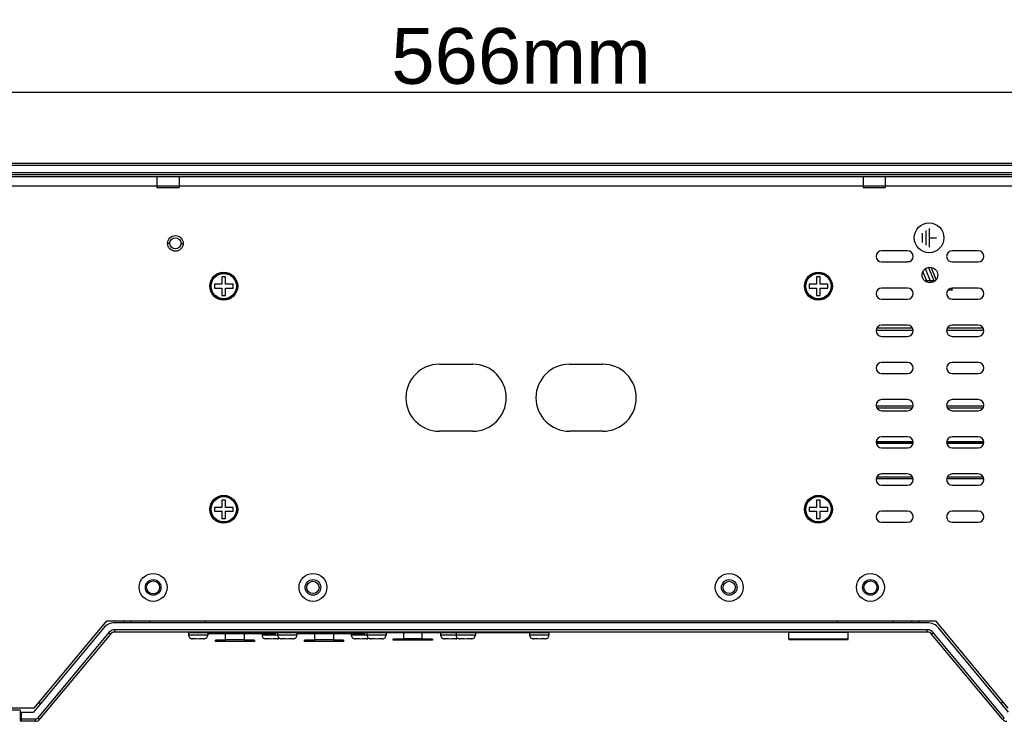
# Model space of a CAD drawing. Header units: millimetres. Extents: x 19192 to 20904, y 1507 to 2734.
# Tile 31 of 80: x 19636 to 19901, y 1979 to 2167. Entities that reach past the tile are written whole.
import ezdxf

# ---------------------------------------------------------------- set-up
doc = ezdxf.new("R2010")
doc.units = ezdxf.units.MM
doc.layers.add('02___PRT_ALL_AXES', color=7, linetype='Continuous')
doc.layers.add('03___PRT_ALL_CURVES', color=7, linetype='Continuous')
doc.layers.add('粗实线', color=3, linetype='Continuous', lineweight=30)
doc.styles.get("Standard").update_dxf_attribs({"font": 'Arial Regular.ttf'})
doc.dimstyles.new('ISO-25', dxfattribs={"dimtxt": 15, "dimasz": 3, "dimexe": 0.2, "dimexo": 0, "dimgap": 2, "dimtad": 1, "dimdec": 1, "dimdsep": 46, "dimtxsty": 'Standard', "dimcen": 0, "dimadec": 0, "dimazin": 0, "dimtfac": 1, "dimtdec": 1, "dimtofl": 0, "dimtmove": 0, "dimatfit": 3, "dimfxl": 1, "dimarcsym": 0})

# ---------------------------------------------------------------- blocks, each defined once
blk = doc.blocks.new('*D73')
at = {"layer": 'Defpoints', "color": 0, "transparency": 16777216}
for p in [(20053.56, 2147.98), (19487.56, 2107.34), (20053.56, 2107.34)]:
    blk.add_point(p, dxfattribs=at)
at = {"layer": '粗实线', "color": 0, "lineweight": -2, "transparency": 16777216}
for p, q in [((19487.56, 2107.34), (19487.56, 2148.18)), ((19490.56, 2147.98), (20050.56, 2147.98)), ((20053.56, 2107.34), (20053.56, 2148.18))]:
    blk.add_line(p, q, dxfattribs=at)
at = {"layer": '粗实线', "color": 0, "transparency": 16777216}
for points in [[(19490.56, 2148.48), (19490.56, 2147.48), (19487.56, 2147.98)], [(20050.56, 2148.48), (20050.56, 2147.48), (20053.56, 2147.98)]]:
    blk.add_solid(points, dxfattribs=at)
at = {"layer": '粗实线', "color": 0, "transparency": 16777216, "insert": (19770.56, 2157.64), "char_height": 15, "attachment_point": 5}
blk.add_mtext('566mm', dxfattribs=at)

msp = doc.modelspace()

# ---------------------------------------------------------------- linework, layer by layer
at = {"color": 7, "linetype": 'Continuous'}
for p, q in [((20280.06, 2128.84), (19261.06, 2128.84)), ((20280.06, 2128.24), (19261.06, 2128.24)), ((19261.06, 2126.44), (20280.06, 2126.44)), ((19261.06, 2125.84), (20280.06, 2125.84)), ((19275.56, 2125.34), (20265.56, 2125.34)), ((19672.56, 2125.34), (19672.56, 2122.34)), ((19678.56, 2125.34), (19678.56, 2122.34)), ((19862.56, 2125.34), (19862.56, 2122.34)), ((19868.56, 2125.34), (19868.56, 2122.34)), ((19272.56, 2122.84), (20268.56, 2122.84)), ((19672.56, 2122.34), (19678.56, 2122.34)), ((19862.56, 2122.34), (19868.56, 2122.34)), ((19676.06, 2107.34), (19675.47, 2107.34)), ((19679.06, 2107.34), (19679.65, 2107.34)), ((19874.56, 2105.34), (19867.56, 2105.34)), ((19893.56, 2105.34), (19886.56, 2105.34)), ((19867.56, 2102.34), (19874.56, 2102.34)), ((19886.56, 2102.34), (19893.56, 2102.34)), ((19690.06, 2098.34), (19690.06, 2096.34)), ((19691.06, 2098.34), (19690.06, 2098.34)), ((19691.06, 2096.34), (19691.06, 2098.34)), ((19851.06, 2098.34), (19850.06, 2098.34)), ((19850.06, 2098.34), (19850.06, 2096.34)), ((19851.06, 2096.34), (19851.06, 2098.34)), ((19688.06, 2096.34), (19688.06, 2095.34)), ((19690.06, 2096.34), (19688.06, 2096.34)), ((19693.06, 2096.34), (19691.06, 2096.34)), ((19693.06, 2095.34), (19693.06, 2096.34)), ((19850.06, 2096.34), (19848.06, 2096.34)), ((19848.06, 2096.34), (19848.06, 2095.34)), ((19853.06, 2096.34), (19851.06, 2096.34)), ((19853.06, 2095.34), (19853.06, 2096.34)), ((19881.97, 2097.3), (19879.15, 2097.3)), ((19688.06, 2095.34), (19690.06, 2095.34)), ((19690.06, 2095.34), (19690.06, 2093.34)), ((19690.06, 2093.34), (19691.06, 2093.34)), ((19691.06, 2093.34), (19691.06, 2095.34)), ((19691.06, 2095.34), (19693.06, 2095.34)), ((19848.06, 2095.34), (19850.06, 2095.34)), ((19850.06, 2095.34), (19850.06, 2093.34)), ((19850.06, 2093.34), (19851.06, 2093.34)), ((19851.06, 2095.34), (19853.06, 2095.34)), ((19851.06, 2093.34), (19851.06, 2095.34)), ((19874.56, 2095.34), (19867.56, 2095.34)), ((19893.56, 2095.34), (19886.56, 2095.34)), ((19867.56, 2092.34), (19874.56, 2092.34)), ((19886.56, 2092.34), (19893.56, 2092.34)), ((19874.56, 2085.34), (19867.56, 2085.34)), ((19893.56, 2085.34), (19886.56, 2085.34)), ((19866.07, 2083.99), (19876.05, 2083.99)), ((19866.27, 2084.59), (19875.85, 2084.59)), ((19867.56, 2082.34), (19874.56, 2082.34)), ((19885.07, 2083.99), (19895.05, 2083.99)), ((19885.27, 2084.59), (19894.85, 2084.59)), ((19886.56, 2082.34), (19893.56, 2082.34)), ((19748.56, 2074.84), (19757.56, 2074.84)), ((19783.56, 2074.84), (19792.56, 2074.84)), ((19874.56, 2075.34), (19867.56, 2075.34)), ((19893.56, 2075.34), (19886.56, 2075.34)), ((19867.56, 2072.34), (19874.56, 2072.34)), ((19886.56, 2072.34), (19893.56, 2072.34)), ((19874.56, 2065.34), (19867.56, 2065.34)), ((19893.56, 2065.34), (19886.56, 2065.34)), ((19876.03, 2063.59), (19866.09, 2063.59)), ((19866.27, 2063.09), (19875.85, 2063.09)), ((19867.56, 2062.34), (19874.56, 2062.34)), ((19895.03, 2063.59), (19885.09, 2063.59)), ((19885.27, 2063.09), (19894.85, 2063.09)), ((19886.56, 2062.34), (19893.56, 2062.34)), ((19757.56, 2056.84), (19748.56, 2056.84)), ((19792.56, 2056.84), (19783.56, 2056.84)), ((19866.07, 2053.84), (19876.05, 2053.84)), ((19866.08, 2054.04), (19876.04, 2054.04)), ((19866.08, 2053.64), (19876.04, 2053.64)), ((19874.56, 2055.34), (19867.56, 2055.34)), ((19885.07, 2053.84), (19895.05, 2053.84)), ((19885.08, 2054.04), (19895.04, 2054.04)), ((19885.08, 2053.64), (19895.04, 2053.64)), ((19893.56, 2055.34), (19886.56, 2055.34)), ((19867.56, 2052.34), (19874.56, 2052.34)), ((19886.56, 2052.34), (19893.56, 2052.34)), ((19874.56, 2045.34), (19867.56, 2045.34)), ((19893.56, 2045.34), (19886.56, 2045.34)), ((19866.09, 2044.09), (19876.03, 2044.09)), ((19866.27, 2044.59), (19875.85, 2044.59)), ((19885.09, 2044.09), (19895.03, 2044.09)), ((19885.27, 2044.59), (19894.85, 2044.59)), ((19867.56, 2042.34), (19874.56, 2042.34)), ((19886.56, 2042.34), (19893.56, 2042.34)), ((19690.06, 2038.34), (19690.06, 2036.34)), ((19691.06, 2038.34), (19690.06, 2038.34)), ((19691.06, 2036.34), (19691.06, 2038.34)), ((19851.06, 2038.34), (19850.06, 2038.34)), ((19850.06, 2038.34), (19850.06, 2036.34)), ((19851.06, 2036.34), (19851.06, 2038.34)), ((19688.06, 2036.34), (19688.06, 2035.34)), ((19690.06, 2036.34), (19688.06, 2036.34)), ((19688.06, 2035.34), (19690.06, 2035.34)), ((19690.06, 2035.34), (19690.06, 2033.34)), ((19693.06, 2036.34), (19691.06, 2036.34)), ((19691.06, 2033.34), (19691.06, 2035.34)), ((19691.06, 2035.34), (19693.06, 2035.34)), ((19693.06, 2035.34), (19693.06, 2036.34)), ((19850.06, 2036.34), (19848.06, 2036.34)), ((19848.06, 2036.34), (19848.06, 2035.34)), ((19848.06, 2035.34), (19850.06, 2035.34)), ((19850.06, 2035.34), (19850.06, 2033.34)), ((19853.06, 2036.34), (19851.06, 2036.34)), ((19851.06, 2035.34), (19853.06, 2035.34)), ((19851.06, 2033.34), (19851.06, 2035.34)), ((19853.06, 2035.34), (19853.06, 2036.34)), ((19874.56, 2035.34), (19867.56, 2035.34)), ((19893.56, 2035.34), (19886.56, 2035.34)), ((19690.06, 2033.34), (19691.06, 2033.34)), ((19850.06, 2033.34), (19851.06, 2033.34)), ((19867.56, 2032.34), (19874.56, 2032.34)), ((19886.56, 2032.34), (19893.56, 2032.34)), ((19639.56, 1982.34), (19659.06, 2005.84)), ((19659.06, 2005.84), (19882.06, 2005.84)), ((19663.56, 2005.84), (19663.56, 2005.34)), ((19665.56, 2005.84), (19665.56, 2005.34)), ((19670.56, 2005.84), (19670.56, 2005.34)), ((19685.56, 2005.84), (19685.56, 2005.34)), ((19855.56, 2005.84), (19855.56, 2005.34)), ((19870.56, 2005.84), (19870.56, 2005.34)), ((19875.56, 2005.84), (19875.56, 2005.34)), ((19877.56, 2005.84), (19877.56, 2005.34)), ((19882.06, 2005.84), (19901.56, 1982.34)), ((19658.19, 2003.9), (19639.39, 1981.34)), ((19879.86, 2005.34), (19661.26, 2005.34)), ((19661.26, 2002.84), (19661.26, 2003.44)), ((19879.86, 2003.44), (19661.26, 2003.44)), ((19879.86, 2002.84), (19661.26, 2002.84)), ((19879.86, 2002.84), (19879.86, 2003.44)), ((19901.73, 1981.34), (19882.93, 2003.9)), ((19659.65, 2002.69), (19640.55, 1979.77)), ((19660.11, 2002.3), (19641.01, 1979.38)), ((19660.11, 2002.3), (19659.65, 2002.69)), ((19778.06, 2002.64), (19681.06, 2002.64)), ((19686.26, 2002.04), (19681.06, 2002.04)), ((19681.91, 2001.05), (19681.91, 2001.06)), ((19683.26, 2001.04), (19682.11, 2001.04)), ((19683.26, 2001.04), (19683.26, 2001.06)), ((19683.26, 2001.06), (19683.66, 2001.05)), ((19683.66, 2001.05), (19684.06, 2001.06)), ((19684.06, 2001.06), (19684.06, 2001.04)), ((19685.21, 2001.04), (19684.06, 2001.04)), ((19685.41, 2001.06), (19685.41, 2001.05)), ((19704.26, 2002.34), (19686.26, 2002.34)), ((19688.31, 2000.34), (19688.31, 2000.64)), ((19691.06, 2000.64), (19688.31, 2000.64)), ((19698.81, 2000.34), (19688.31, 2000.34)), ((19688.94, 2000.34), (19688.94, 2000.64)), ((19691.06, 2000.34), (19691.06, 2002.34)), ((19691.06, 2000.84), (19696.06, 2000.84)), ((19696.06, 2002.34), (19696.06, 2000.34)), ((19698.81, 2000.64), (19696.06, 2000.64)), ((19698.18, 2000.64), (19698.18, 2000.34)), ((19698.81, 2000.64), (19698.81, 2000.34)), ((19710.26, 2002.04), (19700.86, 2002.04)), ((19701.71, 2001.05), (19701.71, 2001.06)), ((19703.06, 2001.04), (19701.91, 2001.04)), ((19703.06, 2001.04), (19703.06, 2001.06)), ((19703.06, 2001.06), (19703.46, 2001.05)), ((19703.46, 2001.05), (19703.86, 2001.06)), ((19703.86, 2001.06), (19703.86, 2001.04)), ((19705.01, 2001.04), (19703.86, 2001.04)), ((19705.21, 2001.06), (19705.21, 2001.05)), ((19705.91, 2001.05), (19705.91, 2001.06)), ((19707.26, 2001.04), (19706.11, 2001.04)), ((19707.26, 2001.04), (19707.26, 2001.06)), ((19707.26, 2001.06), (19707.66, 2001.05)), ((19707.66, 2001.05), (19708.06, 2001.06)), ((19708.06, 2001.06), (19708.06, 2001.04)), ((19709.21, 2001.04), (19708.06, 2001.04)), ((19709.41, 2001.06), (19709.41, 2001.05)), ((19728.26, 2002.34), (19710.26, 2002.34)), ((19715.06, 2000.64), (19712.31, 2000.64)), ((19712.31, 2000.34), (19712.31, 2000.64)), ((19722.81, 2000.34), (19712.31, 2000.34)), ((19712.94, 2000.34), (19712.94, 2000.64)), ((19715.06, 2000.34), (19715.06, 2002.34)), ((19715.06, 2000.84), (19720.06, 2000.84)), ((19720.06, 2002.34), (19720.06, 2000.34)), ((19722.81, 2000.64), (19720.06, 2000.64)), ((19722.18, 2000.64), (19722.18, 2000.34)), ((19722.81, 2000.64), (19722.81, 2000.34)), ((19734.26, 2002.04), (19724.86, 2002.04)), ((19725.71, 2001.05), (19725.71, 2001.06)), ((19727.06, 2001.04), (19725.91, 2001.04)), ((19727.06, 2001.04), (19727.06, 2001.06)), ((19727.06, 2001.06), (19727.46, 2001.05)), ((19727.46, 2001.05), (19727.86, 2001.06)), ((19727.86, 2001.06), (19727.86, 2001.04)), ((19729.01, 2001.04), (19727.86, 2001.04)), ((19729.21, 2001.06), (19729.21, 2001.05)), ((19729.91, 2001.05), (19729.91, 2001.06)), ((19731.26, 2001.04), (19730.11, 2001.04)), ((19731.26, 2001.04), (19731.26, 2001.06)), ((19731.26, 2001.06), (19731.66, 2001.05)), ((19731.66, 2001.05), (19732.06, 2001.06)), ((19732.06, 2001.06), (19732.06, 2001.04)), ((19733.21, 2001.04), (19732.06, 2001.04)), ((19733.41, 2001.06), (19733.41, 2001.05)), ((19738.96, 2000.94), (19736.15, 2000.94)), ((19736.15, 2000.94), (19736.15, 2000.64)), ((19746.68, 2000.64), (19736.15, 2000.64)), ((19736.18, 2000.64), (19736.18, 2000.94)), ((19736.83, 2000.64), (19736.83, 2000.94)), ((19738.95, 2000.64), (19738.95, 2000.94)), ((19738.96, 2002.64), (19738.96, 2001.14)), ((19738.96, 2001.14), (19743.96, 2001.14)), ((19738.96, 2000.64), (19738.96, 2001.14)), ((19743.96, 2001.14), (19743.96, 2002.64)), ((19746.68, 2000.94), (19743.96, 2000.94)), ((19743.96, 2000.94), (19743.96, 2000.64)), ((19746.06, 2000.94), (19746.06, 2000.64)), ((19746.68, 2000.94), (19746.68, 2000.64)), ((19758.26, 2002.04), (19748.86, 2002.04)), ((19749.71, 2001.05), (19749.71, 2001.06)), ((19751.06, 2001.04), (19749.91, 2001.04)), ((19751.06, 2001.04), (19751.06, 2001.06)), ((19751.06, 2001.06), (19751.46, 2001.05)), ((19751.46, 2001.05), (19751.86, 2001.06)), ((19751.86, 2001.06), (19751.86, 2001.04)), ((19753.01, 2001.04), (19751.86, 2001.04)), ((19753.21, 2001.06), (19753.21, 2001.05)), ((19753.91, 2001.05), (19753.91, 2001.06)), ((19755.26, 2001.04), (19754.11, 2001.04)), ((19755.26, 2001.04), (19755.26, 2001.06)), ((19755.26, 2001.06), (19755.66, 2001.05)), ((19755.66, 2001.05), (19756.06, 2001.06)), ((19756.06, 2001.06), (19756.06, 2001.04)), ((19757.21, 2001.04), (19756.06, 2001.04)), ((19757.41, 2001.06), (19757.41, 2001.05)), ((19778.06, 2002.04), (19772.86, 2002.04)), ((19773.71, 2001.05), (19773.71, 2001.06)), ((19775.06, 2001.04), (19773.91, 2001.04)), ((19775.06, 2001.04), (19775.06, 2001.06)), ((19775.06, 2001.06), (19775.46, 2001.05)), ((19775.46, 2001.05), (19775.86, 2001.06)), ((19775.86, 2001.06), (19775.86, 2001.04)), ((19777.01, 2001.04), (19775.86, 2001.04)), ((19777.21, 2001.06), (19777.21, 2001.05)), ((19858.56, 2002.74), (19842.56, 2002.74)), ((19858.56, 2000.94), (19842.56, 2000.94)), ((19842.66, 2000.84), (19858.46, 2000.84)), ((19881.01, 2002.3), (19881.47, 2002.69)), ((19900.11, 1979.38), (19881.01, 2002.3)), ((19900.57, 1979.77), (19881.47, 2002.69)), ((19635.76, 1981.84), (19261.06, 1981.84)), ((19639.56, 1982.34), (19632.56, 1982.34)), ((19635.76, 1981.84), (19635.76, 1979.14)), ((19640.8, 1983.84), (19641.47, 1983.84)), ((19900.32, 1983.84), (19899.65, 1983.84)), ((19635.76, 1981.34), (19639.39, 1981.34)), ((19639.86, 1979.44), (19635.76, 1979.44)), ((19636.06, 1981.34), (19636.06, 1978.84)), ((19639.86, 1978.84), (19639.86, 1979.44)), ((19641.01, 1979.38), (19640.55, 1979.77)), ((19900.11, 1979.38), (19900.57, 1979.77)), ((19639.86, 1978.84), (19636.06, 1978.84))]:
    msp.add_line(p, q, dxfattribs=at)
for centre, radius in [((19677.56, 2107.34), 1.5), ((19690.56, 2095.84), 3.75), ((19690.56, 2095.84), 3.5), ((19690.56, 2095.84), 3.4), ((19850.56, 2095.84), 3.75), ((19850.56, 2095.84), 3.5), ((19850.56, 2095.84), 3.4), ((19690.56, 2035.84), 3.75), ((19690.56, 2035.84), 3.5), ((19690.56, 2035.84), 3.4), ((19850.56, 2035.84), 3.75), ((19850.56, 2035.84), 3.5), ((19850.56, 2035.84), 3.4), ((19671.56, 2014.84), 3.75), ((19671.56, 2014.84), 2.1), ((19671.56, 2014.84), 1.75), ((19714.56, 2014.84), 3.75), ((19714.56, 2014.84), 2.1), ((19826.56, 2014.84), 3.75), ((19826.56, 2014.84), 2.1), ((19864.56, 2014.84), 3.75), ((19864.56, 2014.84), 2.1), ((19864.56, 2014.84), 1.75)]:
    msp.add_circle(centre, radius, dxfattribs=at)
for centre, radius, start, end in [((19867.56, 2103.84), 1.5, 90, 270), ((19874.56, 2103.84), 1.5, 270, 90), ((19886.56, 2103.84), 1.5, 90, 270), ((19893.56, 2103.84), 1.5, 270, 90), ((19867.56, 2093.84), 1.5, 90, 270), ((19874.56, 2093.84), 1.5, 270, 90), ((19886.56, 2093.84), 1.5, 90, 270), ((19893.56, 2093.84), 1.5, 270, 90), ((19867.56, 2083.84), 1.5, 90, 270), ((19874.56, 2083.84), 1.5, 270, 90), ((19886.56, 2083.84), 1.5, 90, 270), ((19893.56, 2083.84), 1.5, 270, 90), ((19748.56, 2065.84), 9, 90, 270), ((19757.56, 2065.84), 9, 270, 90), ((19783.56, 2065.84), 9, 90, 270), ((19792.56, 2065.84), 9, 270, 90), ((19867.56, 2073.84), 1.5, 90, 270), ((19874.56, 2073.84), 1.5, 270, 90), ((19886.56, 2073.84), 1.5, 90, 270), ((19893.56, 2073.84), 1.5, 270, 90), ((19867.56, 2063.84), 1.5, 90, 270), ((19874.56, 2063.84), 1.5, 270, 90), ((19886.56, 2063.84), 1.5, 90, 270), ((19893.56, 2063.84), 1.5, 270, 90), ((19867.56, 2053.84), 1.5, 90, 270), ((19874.56, 2053.84), 1.5, 270, 90), ((19886.56, 2053.84), 1.5, 90, 270), ((19893.56, 2053.84), 1.5, 270, 90), ((19867.56, 2043.84), 1.5, 90, 270), ((19874.56, 2043.84), 1.5, 270, 90), ((19886.56, 2043.84), 1.5, 90, 270), ((19893.56, 2043.84), 1.5, 270, 90), ((19867.56, 2033.84), 1.5, 90, 270), ((19874.56, 2033.84), 1.5, 270, 90), ((19886.56, 2033.84), 1.5, 90, 270), ((19893.56, 2033.84), 1.5, 270, 90), ((19661.26, 2001.34), 4, 90, 140.1944), ((19661.26, 2001.34), 2.1, 90, 140.1944), ((19661.26, 2001.34), 1.5, 90, 140.1944), ((19752.26, 2002.94), 0.3, 270, 340.4299), ((19775.81, 2003.14), 0.5, 270, 323.0062), ((19879.86, 2001.34), 4, 39.8056, 90), ((19879.86, 2001.34), 2.1, 39.8056, 90), ((19879.86, 2001.34), 1.5, 39.8056, 90), ((19682.06, 2002.04), 1, 180, 261.373), ((19682.11, 2002.09), 1.05, 259.0261, 262.6894), ((19682.11, 2002.1), 1.05, 262.6895, 265.6457), ((19682.11, 2002.1), 1.06, 265.6445, 266.349), ((19682.11, 2002.1), 1.06, 266.3517, 270.0018), ((19685.21, 2002.1), 1.06, 269.9982, 273.6483), ((19685.21, 2002.1), 1.06, 273.651, 274.3555), ((19685.21, 2002.1), 1.05, 274.3543, 277.3105), ((19685.21, 2002.09), 1.05, 277.3106, 280.9739), ((19685.26, 2002.04), 1, 278.627, 0), ((19701.86, 2002.04), 1, 180, 261.373), ((19701.91, 2002.09), 1.05, 259.0261, 262.6894), ((19701.91, 2002.1), 1.05, 262.6895, 265.6457), ((19701.91, 2002.1), 1.06, 265.6445, 266.349), ((19701.91, 2002.1), 1.06, 266.3517, 270.0018), ((19704.26, 2002.64), 0.3, 270, 0), ((19705.01, 2002.1), 1.06, 269.9982, 273.6483), ((19705.26, 2002.64), 0.2, 165, 180), ((19706.06, 2002.04), 1, 180, 261.373), ((19705.01, 2002.1), 1.06, 273.651, 274.3555), ((19705.01, 2002.1), 1.05, 274.3543, 277.3105), ((19705.01, 2002.09), 1.05, 277.3106, 280.9739), ((19705.06, 2002.04), 1, 278.627, 300.1668), ((19706.11, 2002.09), 1.05, 259.0261, 262.6894), ((19706.11, 2002.1), 1.05, 262.6895, 265.6457), ((19706.11, 2002.1), 1.06, 265.6445, 266.349), ((19706.11, 2002.1), 1.06, 266.3517, 270.0018), ((19709.21, 2002.1), 1.06, 269.9982, 273.6483), ((19709.21, 2002.1), 1.06, 273.651, 274.3555), ((19709.21, 2002.1), 1.05, 274.3543, 277.3105), ((19709.21, 2002.09), 1.05, 277.3106, 280.9739), ((19709.26, 2002.04), 1, 278.627, 0), ((19725.86, 2002.04), 1, 180, 261.373), ((19725.91, 2002.09), 1.05, 259.0261, 262.6894), ((19725.91, 2002.1), 1.05, 262.6895, 265.6457), ((19725.91, 2002.1), 1.06, 265.6445, 266.349), ((19725.91, 2002.1), 1.06, 266.3517, 270.0018), ((19728.26, 2002.64), 0.3, 270, 0), ((19729.01, 2002.1), 1.06, 269.9982, 273.6483), ((19729.26, 2002.64), 0.2, 165, 180), ((19730.06, 2002.04), 1, 180, 261.373), ((19729.01, 2002.1), 1.06, 273.651, 274.3555), ((19729.01, 2002.1), 1.05, 274.3543, 277.3105), ((19729.01, 2002.09), 1.05, 277.3106, 280.9739), ((19729.06, 2002.04), 1, 278.627, 300.1668), ((19730.11, 2002.09), 1.05, 259.0261, 262.6894), ((19730.11, 2002.1), 1.05, 262.6895, 265.6457), ((19730.11, 2002.1), 1.06, 265.6445, 266.349), ((19730.11, 2002.1), 1.06, 266.3517, 270.0018), ((19733.21, 2002.1), 1.06, 269.9982, 273.6483), ((19733.21, 2002.1), 1.06, 273.651, 274.3555), ((19733.21, 2002.1), 1.05, 274.3543, 277.3105), ((19733.21, 2002.09), 1.05, 277.3106, 280.9739), ((19733.26, 2002.04), 1, 278.627, 0), ((19700.02, 2001.14), 43.94, 359.7375, 0.0014), ((19749.86, 2002.04), 1, 180, 261.373), ((19749.91, 2002.09), 1.05, 259.0261, 262.6894), ((19749.91, 2002.1), 1.05, 262.6895, 265.6457), ((19749.91, 2002.1), 1.06, 265.6445, 266.349), ((19749.91, 2002.1), 1.06, 266.3517, 270.0018), ((19753.01, 2002.1), 1.06, 269.9982, 273.6483), ((19753.26, 2002.64), 0.2, 165, 180), ((19754.06, 2002.04), 1, 180, 261.373), ((19753.01, 2002.1), 1.06, 273.651, 274.3555), ((19753.01, 2002.1), 1.05, 274.3543, 277.3105), ((19753.01, 2002.09), 1.05, 277.3106, 280.9739), ((19753.06, 2002.04), 1, 278.627, 300.1668), ((19754.11, 2002.09), 1.05, 259.0261, 262.6894), ((19754.11, 2002.1), 1.05, 262.6895, 265.6457), ((19754.11, 2002.1), 1.06, 265.6445, 266.349), ((19754.11, 2002.1), 1.06, 266.3517, 270.0018), ((19757.21, 2002.1), 1.06, 269.9982, 273.6483), ((19757.21, 2002.1), 1.06, 273.651, 274.3555), ((19757.21, 2002.1), 1.05, 274.3543, 277.3105), ((19757.21, 2002.09), 1.05, 277.3106, 280.9739), ((19757.26, 2002.04), 1, 278.627, 0), ((19773.86, 2002.04), 1, 180, 261.373), ((19773.91, 2002.09), 1.05, 259.0261, 262.6894), ((19773.91, 2002.1), 1.05, 262.6895, 265.6457), ((19773.91, 2002.1), 1.06, 265.6445, 266.349), ((19773.91, 2002.1), 1.06, 266.3517, 270.0018), ((19777.01, 2002.1), 1.06, 269.9982, 273.6483), ((19777.01, 2002.1), 1.06, 273.651, 274.3555), ((19777.01, 2002.1), 1.05, 274.3543, 277.3105), ((19777.01, 2002.09), 1.05, 277.3106, 280.9739), ((19777.06, 2002.04), 1, 278.627, 0), ((19842.66, 2000.94), 0.1, 180, 270), ((19858.46, 2000.94), 0.1, 270, 0), ((19636.06, 1979.14), 0.3, 180, 270), ((19639.86, 1980.34), 0.9, 270, 320.1944), ((19639.86, 1980.34), 1.5, 270, 320.1944), ((19901.26, 1980.34), 1.5, 219.8148, 270), ((19633.99, 1982.59), 4.09, 295.442, 296.7982)]:
    msp.add_arc(centre, radius, start, end, dxfattribs=at)
at = {"layer": '02___PRT_ALL_AXES', "color": 7, "linetype": 'Continuous'}
for p, q in [((19704.56, 2002.84), (19704.56, 2002.64)), ((19728.56, 2002.84), (19728.56, 2002.64)), ((19681.06, 2002.64), (19681.06, 2002.04)), ((19686.26, 2002.64), (19686.26, 2002.04)), ((19700.86, 2002.34), (19700.86, 2002.04)), ((19705.06, 2002.64), (19705.06, 2002.04)), ((19710.26, 2002.64), (19710.26, 2002.04)), ((19724.86, 2002.34), (19724.86, 2002.04)), ((19729.06, 2002.64), (19729.06, 2002.04)), ((19734.26, 2002.64), (19734.26, 2002.04)), ((19748.86, 2002.64), (19748.86, 2002.04)), ((19753.06, 2002.64), (19753.06, 2002.04)), ((19758.26, 2002.64), (19758.26, 2002.04)), ((19772.86, 2002.64), (19772.86, 2002.04)), ((19778.06, 2002.64), (19778.06, 2002.04)), ((19842.56, 2000.94), (19842.56, 2002.74)), ((19858.56, 2000.94), (19858.56, 2002.74))]:
    msp.add_line(p, q, dxfattribs=at)
for centre, radius in [((19677.56, 2107.34), 2.1), ((19880.56, 2098.84), 2.1), ((19714.56, 2014.84), 1.65), ((19826.56, 2014.84), 1.65)]:
    msp.add_circle(centre, radius, dxfattribs=at)
at = {"layer": '03___PRT_ALL_CURVES', "color": 4, "linetype": 'Continuous'}
for p, q in [((19878.56, 2107.59), (19878.56, 2110.09)), ((19879.46, 2110.84), (19879.46, 2106.84)), ((19880.32, 2111.34), (19880.32, 2106.34)), ((19880.32, 2108.84), (19882.32, 2108.84)), ((19874.56, 2102.47), (19875.15, 2102.47)), ((19874.6, 2102.36), (19874.56, 2102.47)), ((19881.75, 2097.12), (19880.2, 2100.91)), ((19882.25, 2097.6), (19880.89, 2100.91)), ((19879.89, 2096.85), (19878.69, 2099.78)), ((19880.87, 2096.77), (19879.33, 2100.54)), ((19885.45, 2094.84), (19886.6, 2094.84)), ((19886.6, 2094.84), (19886.4, 2095.33))]:
    msp.add_line(p, q, dxfattribs=at)
msp.add_circle((19880.32, 2108.84), 4, dxfattribs=at)

# ---------------------------------------------------------------- dimensions: what is measured, and where the dimension line sits
at = {"layer": '粗实线'}
dim = msp.add_linear_dim(base=(20053.56, 2147.98), p1=(19487.56, 2107.34), p2=(20053.56, 2107.34), text='566mm', dimstyle='ISO-25', dxfattribs=at)
dim.commit()
dim.dimension.update_dxf_attribs({"geometry": '*D73', "text_midpoint": (19770.56, 2157.64)})

doc.saveas('drawing.dxf')
